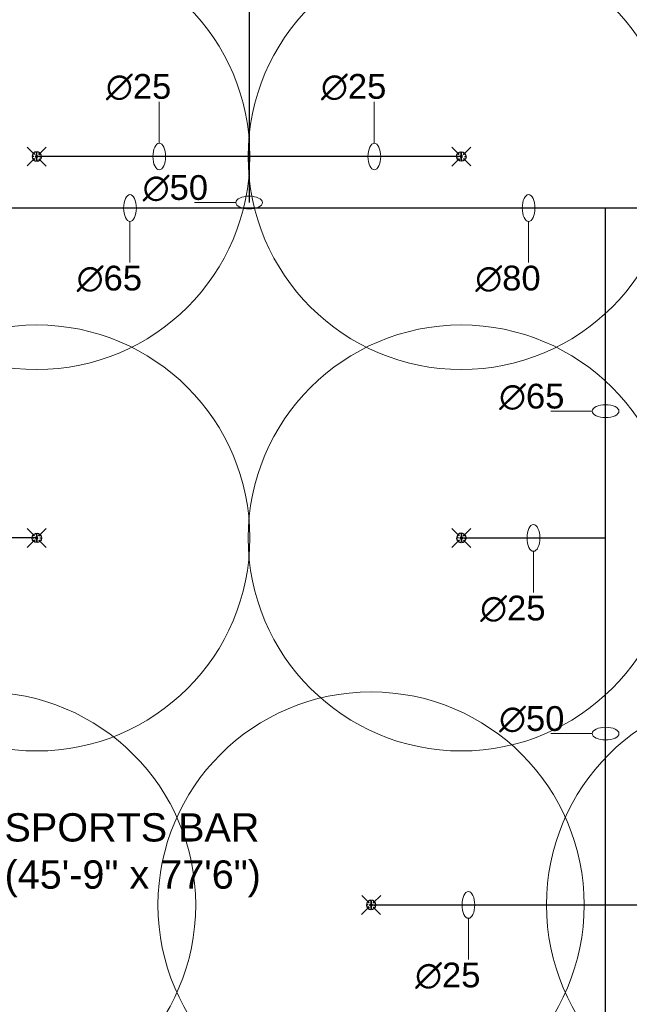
# Model space of a CAD drawing. Header units: inches. Extents: x 127277 to 158499, y 12149 to 20675.
# Tile 10 of 29: x 127479 to 127651, y 19150 to 19429. Entities that reach past the tile are written whole.
import ezdxf

# ---------------------------------------------------------------- set-up
doc = ezdxf.new("R2010")
doc.units = ezdxf.units.IN
doc.header["$MEASUREMENT"] = 0
for name, color, linetype, lineweight in [('FIRE', 1, 'Continuous', 25), ('PP-SPRINKLER PIPE', 1, 'Continuous', 0), ('PP-TEXT', 7, 'Continuous', 40), ('SH-SPRINKLAR', 1, 'Continuous', 0)]:
    doc.layers.add(name, color=color, linetype=linetype, lineweight=lineweight)
doc.layers.add('PD_025_TEXT', color=61, linetype='Continuous')
doc.layers.add('PP-SPRINKLER', color=1, linetype='Continuous')
doc.styles.add('style1', font='arial.ttf', dxfattribs={"height": 500})
doc.styles.add('text Ht 200mm', font='arial.ttf')

# ---------------------------------------------------------------- blocks, each defined once
blk = doc.blocks.new('FIRST FLOOR')
at = {"layer": 'PD_025_TEXT', "color": 251, "char_height": 8, "width": 162.9076, "attachment_point": 1, "style": 'style1'}
for s, insert in [('\\pi62.733;FOYER\\P\\pi58.944;11\'6" X 9\'', (139022.74, 19210.96)), ('\\pi45.757;SPORTS BAR \\P\\pi45.765;(45\'-9" x 77\'6")', (138807.79, 19124.34))]:
    blk.add_mtext(s, dxfattribs=dict(at, insert=insert))
blk = doc.blocks.new('PP-CEILING PENDANT')
at = {"layer": 'SH-SPRINKLAR', "lineweight": -3}
for p, q in [((-16.9, 17), (-75.6, 75.8)), ((-24, 0.1), (-37.4, -2.9)), ((-24, 0.8), (-37.3, 3.8)), ((-17.1, 16.7), (-28.7, 24.1)), ((-16.6, 17.3), (-23.9, 28.9)), ((-0.4, 24), (-3.4, 37.3)), ((-1.5, 8.9), (-1.5, 23.9)), ((0.6, 24), (3.5, 37.3)), ((1.5, 8.9), (1.5, 23.9)), ((16.8, 17.2), (24.1, 28.7)), ((17.2, 16.7), (75.4, 75)), ((17.6, 16.3), (29.1, 23.7)), ((23.9, -0.1), (37.4, 2.9)), ((-17.5, -16.3), (-76.5, -75.3)), ((-17.8, -16.1), (-29.3, -23.4)), ((-17.3, -16.6), (-24.7, -28.2)), ((-1.5, -23.9), (-4.5, -37.2)), ((-1.5, -23.9), (-1.5, -8.9)), ((-0.6, -24), (2.3, -37.4)), ((1.5, -23.9), (1.5, -8.9)), ((15.8, -18), (23.1, -29.5)), ((16.2, -17.7), (74.6, -76.1)), ((16.6, -17.3), (28.2, -24.7)), ((23.9, -1.3), (37.3, -4.2))]:
    blk.add_line(p, q, dxfattribs=at)
at = {"layer": 'SH-SPRINKLAR', "color": 8, "lineweight": 5}
blk.add_circle((0, 0), 1700, dxfattribs=at)
at = {"layer": 'SH-SPRINKLAR', "lineweight": -3}
for centre, major_axis, start_param, end_param in [((0, 0), (26.5, 26.5), 1.657505, 2.255676), ((0, 0), (-26.5, 26.5), 5.588406, 6.189787), ((0, 0), (0.02, 8.87), 5.497787, 11.780972), ((0, 0), (0.02, 6.56), 5.497787, 11.780972), ((0, 23.4), (1.12, 1.12), 5.863873, 8.273293), ((0, 0), (-26.5, 26.5), 4.798644, 5.40368), ((0, 0), (26.5, 26.5), 5.57395, 6.180955), ((0, 0), (-26.5, 26.5), 0.862204, 1.45951), ((0, 0), (-26.5, 26.5), 1.637496, 2.236801), ((0, -23.4), (1.12, 1.12), 2.722281, 5.131701), ((0, 0), (-26.5, 26.5), 2.418515, 3.021492), ((0, 0), (26.5, 26.5), 4.778634, 5.384791)]:
    blk.add_ellipse(centre, major_axis=major_axis, ratio=1, start_param=start_param, end_param=end_param, dxfattribs=at)
blk = doc.blocks.new('PP-SP ARROW')
at = {"color": 3}
blk.add_line((-31.5, 0), (-128.7, 0), dxfattribs=at)
blk.add_ellipse((0, 0), major_axis=(-31.5, 0), ratio=0.476486, dxfattribs=at)

msp = doc.modelspace()

# ---------------------------------------------------------------- block references
at = {"color": 8}
msp.add_blockref('FIRST FLOOR', (-11379.16, 79.93), dxfattribs=at)

# ---------------------------------------------------------------- next in the draw order: linework, layer by layer
at = {"layer": 'FIRE'}
for p, q in [((127543.53, 19605.74), (127543.52, 19376.98)), ((127603.49, 19389.99), (127483.49, 19389.99)), ((128268.08, 19375.43), (127363.39, 19375.43)), ((127644.26, 18779.46, 0), (127644.26, 19375.43, 0)), ((127483.5, 19282.14, 0), (127363.72, 19282.14, 0)), ((127603.49, 19282.12), (127644.26, 19282.12)), ((127577.99, 19178.33), (127687.79, 19178.33))]:
    msp.add_line(p, q, dxfattribs=at)

# ---------------------------------------------------------------- next in the draw order: block references
at = {"layer": 'PP-SPRINKLER', "yscale": 0.03543314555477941, "zscale": 35.43314555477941}
for p, xscale in [((127483.49, 19389.99), 0.03543314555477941), ((127603.49, 19389.99), -0.0354331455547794)]:
    msp.add_blockref('PP-CEILING PENDANT', p, dxfattribs=dict(at, xscale=xscale))
at = {"layer": 'PP-SPRINKLER', "zscale": 35.43314555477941, "rotation": 180}
for p, xscale, yscale in [((127483.49, 19282.12), -0.03543314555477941, 0.03543314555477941), ((127603.49, 19282.12), 0.0354331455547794, 0.0354331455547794), ((127468.19, 19178.33), -0.03543314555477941, 0.03543314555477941), ((127577.99, 19178.33), 0.03543314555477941, 0.03543314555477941), ((127687.79, 19178.33), -0.03543314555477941, 0.03543314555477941)]:
    msp.add_blockref('PP-CEILING PENDANT', p, dxfattribs=dict(at, xscale=xscale, yscale=yscale))
at = {"layer": 'PP-SPRINKLER PIPE', "yscale": 0.1199999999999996, "zscale": 0.03999999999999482, "rotation": 270}
for p, xscale in [((127518.11, 19389.99), 0.1199999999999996), ((127578.89, 19389.99), 0.1199999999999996), ((127509.84, 19375.43), -0.1199999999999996), ((127622.5, 19375.43), -0.1199999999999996), ((127623.88, 19282.12), -0.1199999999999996), ((127605.49, 19178.33), -0.1199999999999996)]:
    msp.add_blockref('PP-SP ARROW', p, dxfattribs=dict(at, xscale=xscale))
at = {"layer": 'PP-SPRINKLER PIPE', "xscale": 0.1199999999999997, "yscale": 0.1199999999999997, "zscale": 0.03999999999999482}
for p in [(127543.52, 19376.98), (127644.26, 19317.98, 0), (127644.26, 19226.79, 0)]:
    msp.add_blockref('PP-SP ARROW', p, dxfattribs=at)

# ---------------------------------------------------------------- next in the draw order: texts
at = {"layer": 'PP-TEXT', "style": 'text Ht 200mm'}
for s, p in [('∅25', (127503.06, 19406.33)), ('∅25', (127563.84, 19406.33)), ('∅50', (127513.44, 19377.73)), ('∅65', (127494.79, 19352.12)), ('∅80', (127607.45, 19352.12)), ('∅65', (127614.17, 19318.73, 0)), ('∅25', (127608.83, 19258.8)), ('∅50', (127614.17, 19227.55, 0)), ('∅25', (127590.44, 19155.02))]:
    msp.add_text(s, height=7, dxfattribs=at).set_placement(p)

doc.saveas('drawing.dxf')
